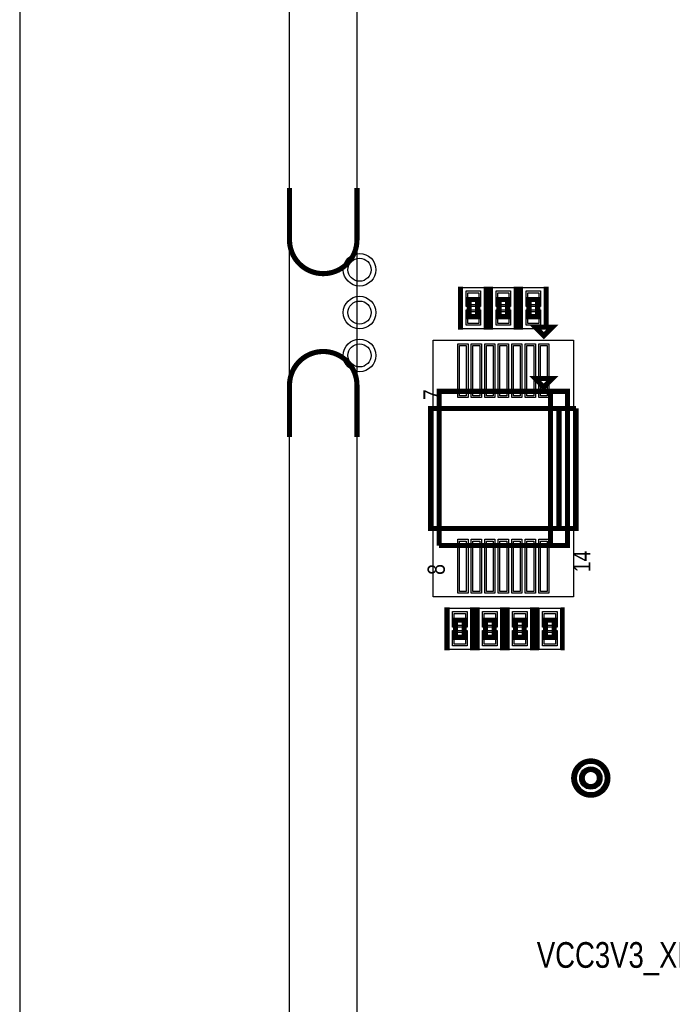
# Model space of a CAD drawing. Extents: x -10 to 137, y -26 to 192.
# Tile 27 of 78: x -10 to 9, y 72 to 101. Entities that reach past the tile are written whole.
import ezdxf

# ---------------------------------------------------------------- set-up
doc = ezdxf.new("R2010")
doc.units = 0
for name, color, linetype in [('BG_OUTLINE', 95, 'CONTINUOUS'), ('BG_SILKSCREEN_TOP', 7, 'CONTINUOUS'), ('PG_ASSEMBLY_TOP', 120, 'CONTINUOUS'), ('PG_DFA_BOUND_TOP', 95, 'CONTINUOUS'), ('PG_PLACE_BOUND_TOP', 23, 'CONTINUOUS'), ('PG_SILKSCREEN_TOP', 7, 'CONTINUOUS'), ('PIN_PASTEMASK_TOP', 212, 'CONTINUOUS'), ('PIN_SOLDERMASK_TOP', 110, 'CONTINUOUS'), ('PIN_TOP', 140, 'CONTINUOUS')]:
    doc.layers.add(name, color=color, linetype=linetype)

msp = doc.modelspace()

# ---------------------------------------------------------------- linework, layer by layer
at = {"layer": 'BG_OUTLINE'}
msp.add_lwpolyline([(-1.999996, 176.999514), (-9.99998, 176.999514), (-9.99998, 0), (-1.999996, 0), (-1.999996, 176.999514)], dxfattribs=at)
msp.add_lwpolyline([(127, 0), (127, 176.999514), (0, 176.999514), (0, 0)], close=True, dxfattribs=at)
at = {"layer": 'BG_OUTLINE', "const_width": 0.1524}
for points in [[(-1.999996, 96.146353), (-1.999996, 94.606351, 0.414214), (-0.999998, 93.606353, 0.414214), (0, 94.606351), (0, 96.146353)], [(-1.999996, 88.758509), (-1.999996, 90.298511, -0.414214), (-0.999998, 91.298509, -0.414214), (0, 90.298511), (0, 88.758509)]]:
    msp.add_lwpolyline(points, format="xyb", dxfattribs=at)
at = {"layer": 'PG_ASSEMBLY_TOP', "const_width": 0.1524}
for points in [[(3.324606, 92.838016), (3.324606, 92.330016), (3.578606, 92.330016), (3.578606, 92.838016), (3.324606, 92.838016)], [(4.213606, 92.838016), (4.213606, 92.330016), (4.467606, 92.330016), (4.467606, 92.838016), (4.213606, 92.838016)], [(5.102606, 92.838016), (5.102606, 92.330016), (5.356606, 92.330016), (5.356606, 92.838016), (5.102606, 92.838016)], [(5.537708, 90.243152), (5.791708, 90.497152), (5.283708, 90.497152), (5.537708, 90.243152)], [(2.435606, 85.544152), (6.245606, 85.544152), (6.245606, 90.116152), (5.737606, 90.116152), (5.737606, 85.544152)], [(5.737606, 85.544152), (5.737606, 90.116152), (2.435606, 90.116152), (2.435606, 85.544152)], [(3.178556, 82.822288), (3.178556, 83.330288), (2.924556, 83.330288), (2.924556, 82.822288), (3.178556, 82.822288)], [(4.067556, 82.822288), (4.067556, 83.330288), (3.813556, 83.330288), (3.813556, 82.822288), (4.067556, 82.822288)], [(4.956556, 82.822288), (4.956556, 83.330288), (4.702556, 83.330288), (4.702556, 82.822288), (4.956556, 82.822288)], [(5.591556, 83.330288), (5.591556, 82.822288), (5.845556, 82.822288), (5.845556, 83.330288), (5.591556, 83.330288)]]:
    msp.add_lwpolyline(points, dxfattribs=at)
msp.add_lwpolyline([(7.1882, 78.650714, 1), (6.6802, 78.650714, 1), (7.1882, 78.650714)], format="xyb", dxfattribs=at)
at = {"layer": 'PG_DFA_BOUND_TOP'}
for points in [[(3.769106, 91.973908), (3.134106, 91.973908), (3.134106, 93.194124), (3.769106, 93.194124)], [(4.658106, 91.973908), (4.023106, 91.973908), (4.023106, 93.194124), (4.658106, 93.194124)], [(5.547106, 91.973908), (4.912106, 91.973908), (4.912106, 93.194124), (5.547106, 93.194124)], [(6.423406, 84.028534), (2.257806, 84.028534), (2.257806, 91.63177), (6.423406, 91.63177)], [(3.369056, 82.46618), (2.734056, 82.46618), (2.734056, 83.686396), (3.369056, 83.686396)], [(4.258056, 82.46618), (3.623056, 82.46618), (3.623056, 83.686396), (4.258056, 83.686396)], [(5.147056, 82.46618), (4.512056, 82.46618), (4.512056, 83.686396), (5.147056, 83.686396)], [(5.401056, 83.686487), (6.036056, 83.686487), (6.036056, 82.466089), (5.401056, 82.466089)]]:
    msp.add_lwpolyline(points, close=True, dxfattribs=at)
msp.add_lwpolyline([(7.366, 78.650714, 1), (6.5024, 78.650714, 1)], format="xyb", close=True, dxfattribs=at)
at = {"layer": 'PG_PLACE_BOUND_TOP'}
for points in [[(3.578606, 92.330016), (3.324606, 92.330016), (3.324606, 92.838016), (3.578606, 92.838016)], [(4.467606, 92.330016), (4.213606, 92.330016), (4.213606, 92.838016), (4.467606, 92.838016)], [(5.356606, 92.330016), (5.102606, 92.330016), (5.102606, 92.838016), (5.356606, 92.838016)], [(6.245606, 85.544152), (2.435606, 85.544152), (2.435606, 90.116152), (6.245606, 90.116152)], [(3.178556, 82.822288), (2.924556, 82.822288), (2.924556, 83.330288), (3.178556, 83.330288)], [(4.067556, 82.822288), (3.813556, 82.822288), (3.813556, 83.330288), (4.067556, 83.330288)], [(4.956556, 82.822288), (4.702556, 82.822288), (4.702556, 83.330288), (4.956556, 83.330288)], [(5.591556, 83.330288), (5.591556, 82.822288), (5.845556, 82.822288), (5.845556, 83.330288)]]:
    msp.add_lwpolyline(points, close=True, dxfattribs=at)
msp.add_lwpolyline([(7.1882, 78.650714, 1), (6.6802, 78.650714, 1)], format="xyb", close=True, dxfattribs=at)
at = {"layer": 'PG_SILKSCREEN_TOP'}
for points, const_width in [([(3.070606, 93.219016), (3.070606, 91.949016)], 0.1524), ([(3.832606, 93.219016), (3.832606, 91.949016)], 0.1524), ([(3.959606, 93.219016), (3.959606, 91.949016)], 0.1524), ([(4.721606, 93.219016), (4.721606, 91.949016)], 0.1524), ([(4.848606, 93.219016), (4.848606, 91.949016)], 0.1524), ([(5.610606, 93.219016), (5.610606, 91.949016)], 0.1524), ([(5.537708, 91.767152), (5.791708, 92.021152), (5.283708, 92.021152), (5.537708, 91.767152)], 0.1524), ([(5.991606, 86.052152), (5.991606, 89.608152), (2.181606, 89.608152), (2.181606, 86.052152), (6.499606, 86.052152), (6.499606, 89.608152)], 0.1524), ([(6.499606, 89.608152), (5.991606, 89.608152), (5.991606, 86.052152)], 0.1524), ([(2.670556, 82.441288), (2.670556, 83.711288)], 0.1524), ([(3.432556, 82.441288), (3.432556, 83.711288)], 0.1524), ([(3.559556, 82.441288), (3.559556, 83.711288)], 0.1524), ([(4.321556, 82.441288), (4.321556, 83.711288)], 0.1524), ([(4.448556, 82.441288), (4.448556, 83.711288)], 0.1524), ([(5.210556, 82.441288), (5.210556, 83.711288)], 0.1524), ([(5.337556, 83.711288), (5.337556, 82.441288)], 0.127), ([(6.099556, 83.711288), (6.099556, 82.441288)], 0.127)]:
    msp.add_lwpolyline(points, dxfattribs=dict(at, const_width=const_width))
at = {"layer": 'PG_SILKSCREEN_TOP', "const_width": 0.1524}
msp.add_lwpolyline([(7.4422, 78.650714, 1), (6.4262, 78.650714, 1), (7.4422, 78.650714)], format="xyb", dxfattribs=at)
at = {"layer": 'PIN_PASTEMASK_TOP'}
for points in [[(3.286506, 93.041724), (3.616706, 93.041724), (3.616706, 92.686124), (3.286506, 92.686124)], [(4.175506, 93.041724), (4.505706, 93.041724), (4.505706, 92.686124), (4.175506, 92.686124)], [(5.064506, 93.041724), (5.394706, 93.041724), (5.394706, 92.686124), (5.064506, 92.686124)], [(3.286506, 92.481908), (3.616706, 92.481908), (3.616706, 92.126308), (3.286506, 92.126308)], [(4.175506, 92.481908), (4.505706, 92.481908), (4.505706, 92.126308), (4.175506, 92.126308)], [(5.064506, 92.481908), (5.394706, 92.481908), (5.394706, 92.126308), (5.064506, 92.126308)], [(3.03911, 89.98077), (3.03911, 91.47937), (3.24231, 91.47937), (3.24231, 89.98077)], [(3.438906, 89.98077), (3.438906, 91.47937), (3.642106, 91.47937), (3.642106, 89.98077)], [(3.838956, 89.98077), (3.838956, 91.47937), (4.042156, 91.47937), (4.042156, 89.98077)], [(4.239006, 89.98077), (4.239006, 91.47937), (4.442206, 91.47937), (4.442206, 89.98077)], [(4.639056, 89.98077), (4.639056, 91.47937), (4.842256, 91.47937), (4.842256, 89.98077)], [(5.039106, 89.98077), (5.039106, 91.47937), (5.242306, 91.47937), (5.242306, 89.98077)], [(5.438902, 89.98077), (5.438902, 91.47937), (5.642102, 91.47937), (5.642102, 89.98077)], [(3.03911, 84.180934), (3.03911, 85.679534), (3.24231, 85.679534), (3.24231, 84.180934)], [(3.438906, 84.180934), (3.438906, 85.679534), (3.642106, 85.679534), (3.642106, 84.180934)], [(3.838956, 84.180934), (3.838956, 85.679534), (4.042156, 85.679534), (4.042156, 84.180934)], [(4.239006, 84.180934), (4.239006, 85.679534), (4.442206, 85.679534), (4.442206, 84.180934)], [(4.639056, 84.180934), (4.639056, 85.679534), (4.842256, 85.679534), (4.842256, 84.180934)], [(5.039106, 84.180934), (5.039106, 85.679534), (5.242306, 85.679534), (5.242306, 84.180934)], [(5.438902, 84.180934), (5.438902, 85.679534), (5.642102, 85.679534), (5.642102, 84.180934)], [(3.216656, 83.178396), (2.886456, 83.178396), (2.886456, 83.533996), (3.216656, 83.533996)], [(4.105656, 83.178396), (3.775456, 83.178396), (3.775456, 83.533996), (4.105656, 83.533996)], [(4.994656, 83.178396), (4.664456, 83.178396), (4.664456, 83.533996), (4.994656, 83.533996)], [(5.553456, 83.534087), (5.883656, 83.534087), (5.883656, 83.178487), (5.553456, 83.178487)], [(3.216656, 82.61858), (2.886456, 82.61858), (2.886456, 82.97418), (3.216656, 82.97418)], [(4.105656, 82.61858), (3.775456, 82.61858), (3.775456, 82.97418), (4.105656, 82.97418)], [(4.994656, 82.61858), (4.664456, 82.61858), (4.664456, 82.97418), (4.994656, 82.97418)], [(5.553456, 82.974089), (5.883656, 82.974089), (5.883656, 82.618489), (5.553456, 82.618489)]]:
    msp.add_lwpolyline(points, close=True, dxfattribs=at)
at = {"layer": 'PIN_SOLDERMASK_TOP'}
for points in [[(3.235706, 93.092524), (3.667506, 93.092524), (3.667506, 92.635324), (3.235706, 92.635324)], [(4.124706, 93.092524), (4.556506, 93.092524), (4.556506, 92.635324), (4.124706, 92.635324)], [(5.013706, 93.092524), (5.445506, 93.092524), (5.445506, 92.635324), (5.013706, 92.635324)], [(3.235706, 92.532708), (3.667506, 92.532708), (3.667506, 92.075508), (3.235706, 92.075508)], [(4.124706, 92.532708), (4.556506, 92.532708), (4.556506, 92.075508), (4.124706, 92.075508)], [(5.013706, 92.532708), (5.445506, 92.532708), (5.445506, 92.075508), (5.013706, 92.075508)], [(2.98831, 89.92997), (2.98831, 91.53017), (3.29311, 91.53017), (3.29311, 89.92997)], [(3.388106, 89.92997), (3.388106, 91.53017), (3.692906, 91.53017), (3.692906, 89.92997)], [(3.788156, 89.92997), (3.788156, 91.53017), (4.092956, 91.53017), (4.092956, 89.92997)], [(4.188206, 89.92997), (4.188206, 91.53017), (4.493006, 91.53017), (4.493006, 89.92997)], [(4.588256, 89.92997), (4.588256, 91.53017), (4.893056, 91.53017), (4.893056, 89.92997)], [(4.988306, 89.92997), (4.988306, 91.53017), (5.293106, 91.53017), (5.293106, 89.92997)], [(5.388102, 89.92997), (5.388102, 91.53017), (5.692902, 91.53017), (5.692902, 89.92997)], [(2.98831, 84.130134), (2.98831, 85.730334), (3.29311, 85.730334), (3.29311, 84.130134)], [(3.388106, 84.130134), (3.388106, 85.730334), (3.692906, 85.730334), (3.692906, 84.130134)], [(3.788156, 84.130134), (3.788156, 85.730334), (4.092956, 85.730334), (4.092956, 84.130134)], [(4.188206, 84.130134), (4.188206, 85.730334), (4.493006, 85.730334), (4.493006, 84.130134)], [(4.588256, 84.130134), (4.588256, 85.730334), (4.893056, 85.730334), (4.893056, 84.130134)], [(4.988306, 84.130134), (4.988306, 85.730334), (5.293106, 85.730334), (5.293106, 84.130134)], [(5.388102, 84.130134), (5.388102, 85.730334), (5.692902, 85.730334), (5.692902, 84.130134)], [(3.267456, 83.127596), (2.835656, 83.127596), (2.835656, 83.584796), (3.267456, 83.584796)], [(4.156456, 83.127596), (3.724656, 83.127596), (3.724656, 83.584796), (4.156456, 83.584796)], [(5.045456, 83.127596), (4.613656, 83.127596), (4.613656, 83.584796), (5.045456, 83.584796)], [(5.502656, 83.584887), (5.934456, 83.584887), (5.934456, 83.127687), (5.502656, 83.127687)], [(3.267456, 82.56778), (2.835656, 82.56778), (2.835656, 83.02498), (3.267456, 83.02498)], [(4.156456, 82.56778), (3.724656, 82.56778), (3.724656, 83.02498), (4.156456, 83.02498)], [(5.045456, 82.56778), (4.613656, 82.56778), (4.613656, 83.02498), (5.045456, 83.02498)], [(5.502656, 83.024889), (5.934456, 83.024889), (5.934456, 82.567689), (5.502656, 82.567689)]]:
    msp.add_lwpolyline(points, close=True, dxfattribs=at)
for centre, radius in [((0.0762, 93.722431), 0.4826), ((0.0762, 92.452431), 0.4826), ((0.0762, 91.182431), 0.4826), ((6.9342, 78.650714), 0.3302)]:
    msp.add_circle(centre, radius, dxfattribs=at)
at = {"layer": 'PIN_TOP'}
for points in [[(3.286506, 93.041724), (3.616706, 93.041724), (3.616706, 92.686124), (3.286506, 92.686124)], [(4.175506, 93.041724), (4.505706, 93.041724), (4.505706, 92.686124), (4.175506, 92.686124)], [(5.064506, 93.041724), (5.394706, 93.041724), (5.394706, 92.686124), (5.064506, 92.686124)], [(3.286506, 92.481908), (3.616706, 92.481908), (3.616706, 92.126308), (3.286506, 92.126308)], [(4.175506, 92.481908), (4.505706, 92.481908), (4.505706, 92.126308), (4.175506, 92.126308)], [(5.064506, 92.481908), (5.394706, 92.481908), (5.394706, 92.126308), (5.064506, 92.126308)], [(3.03911, 89.98077), (3.03911, 91.47937), (3.24231, 91.47937), (3.24231, 89.98077)], [(3.438906, 89.98077), (3.438906, 91.47937), (3.642106, 91.47937), (3.642106, 89.98077)], [(3.838956, 89.98077), (3.838956, 91.47937), (4.042156, 91.47937), (4.042156, 89.98077)], [(4.239006, 89.98077), (4.239006, 91.47937), (4.442206, 91.47937), (4.442206, 89.98077)], [(4.639056, 89.98077), (4.639056, 91.47937), (4.842256, 91.47937), (4.842256, 89.98077)], [(5.039106, 89.98077), (5.039106, 91.47937), (5.242306, 91.47937), (5.242306, 89.98077)], [(5.438902, 89.98077), (5.438902, 91.47937), (5.642102, 91.47937), (5.642102, 89.98077)], [(3.03911, 84.180934), (3.03911, 85.679534), (3.24231, 85.679534), (3.24231, 84.180934)], [(3.438906, 84.180934), (3.438906, 85.679534), (3.642106, 85.679534), (3.642106, 84.180934)], [(3.838956, 84.180934), (3.838956, 85.679534), (4.042156, 85.679534), (4.042156, 84.180934)], [(4.239006, 84.180934), (4.239006, 85.679534), (4.442206, 85.679534), (4.442206, 84.180934)], [(4.639056, 84.180934), (4.639056, 85.679534), (4.842256, 85.679534), (4.842256, 84.180934)], [(5.039106, 84.180934), (5.039106, 85.679534), (5.242306, 85.679534), (5.242306, 84.180934)], [(5.438902, 84.180934), (5.438902, 85.679534), (5.642102, 85.679534), (5.642102, 84.180934)], [(3.216656, 83.178396), (2.886456, 83.178396), (2.886456, 83.533996), (3.216656, 83.533996)], [(4.105656, 83.178396), (3.775456, 83.178396), (3.775456, 83.533996), (4.105656, 83.533996)], [(4.994656, 83.178396), (4.664456, 83.178396), (4.664456, 83.533996), (4.994656, 83.533996)], [(5.553456, 83.534087), (5.883656, 83.534087), (5.883656, 83.178487), (5.553456, 83.178487)], [(3.216656, 82.61858), (2.886456, 82.61858), (2.886456, 82.97418), (3.216656, 82.97418)], [(4.105656, 82.61858), (3.775456, 82.61858), (3.775456, 82.97418), (4.105656, 82.97418)], [(4.994656, 82.61858), (4.664456, 82.61858), (4.664456, 82.97418), (4.994656, 82.97418)], [(5.553456, 82.974089), (5.883656, 82.974089), (5.883656, 82.618489), (5.553456, 82.618489)]]:
    msp.add_lwpolyline(points, close=True, dxfattribs=at)
for centre, radius in [((0.0762, 93.722431), 0.3429), ((0.0762, 92.452431), 0.3429), ((0.0762, 91.182431), 0.3429), ((6.9342, 78.650714), 0.254)]:
    msp.add_circle(centre, radius, dxfattribs=at)

# ---------------------------------------------------------------- texts
at = {"layer": 'BG_SILKSCREEN_TOP', "width": 0.8}
msp.add_text('VCC3V3_XDS', height=0.762, dxfattribs=at).set_placement((5.333365, 73.025))
at = {"layer": 'PG_SILKSCREEN_TOP', "width": 0.85}
for s, p in [('7', (2.477262, 89.857072)), ('14', (6.922262, 84.751672)), ('8', (2.604262, 84.675472))]:
    msp.add_text(s, height=0.508, rotation=90, dxfattribs=at).set_placement(p)

doc.saveas('drawing.dxf')
